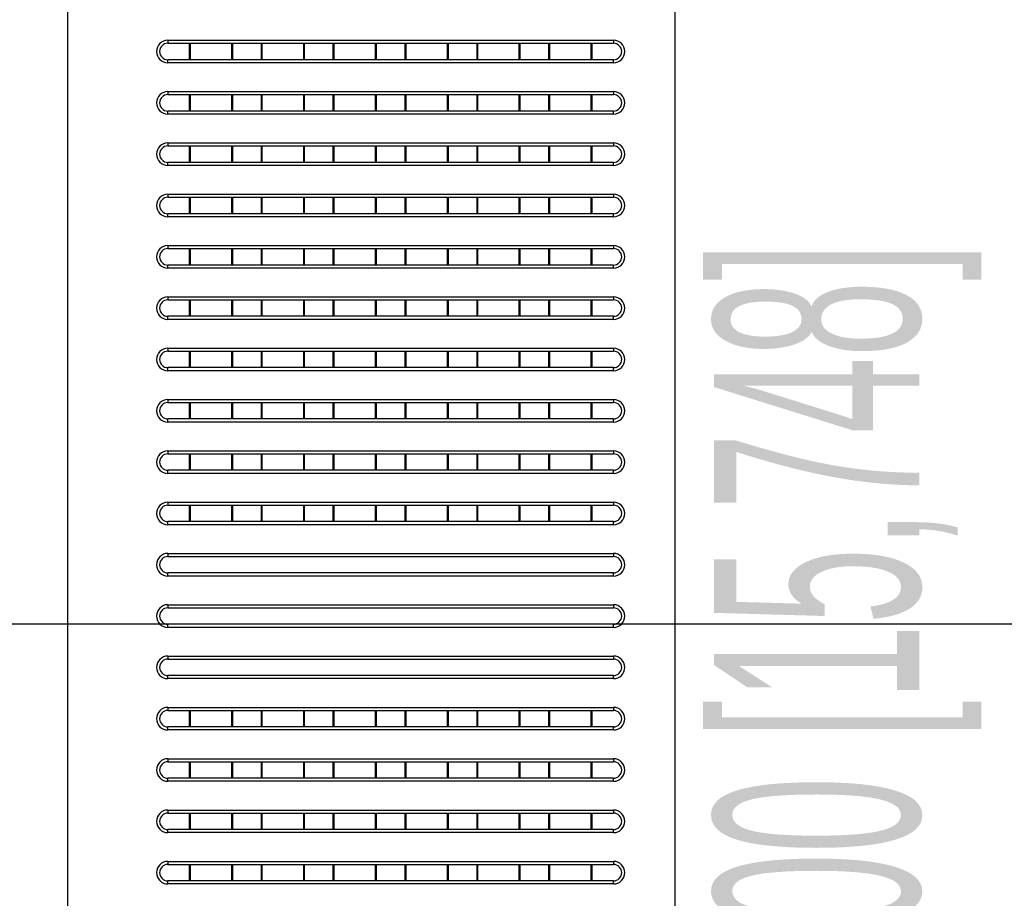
# Model space of a CAD drawing. Header units: millimetres. Extents: x -9020 to -2602, y 1105 to 6065.
# Tile 16 of 80: x -7309 to -7213, y 3013 to 3098. Entities that reach past the tile are written whole.
import ezdxf

# ---------------------------------------------------------------- set-up
doc = ezdxf.new("R2010")
doc.units = ezdxf.units.MM
doc.header["$LTSCALE"] = 65.395
doc.header["$PDSIZE"] = 0.05
doc.linetypes.add('CENTER', pattern=[0.6, 0.375, -0.075, 0.075, -0.075])
doc.layers.get('0').update_dxf_attribs({"linetype": 'CONTINUOUS'})
doc.layers.get('Defpoints').update_dxf_attribs({"linetype": 'CONTINUOUS'})
doc.styles.get("Standard").update_dxf_attribs({"font": 'GOTHIC.TTF', "width": 0.5})
doc.dimstyles.new('ISO-25', dxfattribs={"dimtxt": 2.5, "dimasz": 2.5, "dimexe": 1.25, "dimexo": 0.625, "dimtad": 1, "dimtxsty": 'STANDARD', "dimcen": 2.5, "dimadec": 0, "dimazin": 0, "dimtfac": 1, "dimtmove": 0, "dimatfit": 3, "dimfxl": 1, "dimarcsym": 0})

# ---------------------------------------------------------------- blocks, each defined once
blk = doc.blocks.new('*D13')
at = {"color": 3, "lineweight": -2}
for p, q in [((-7210.602, 3239.25), (-7211.252, 3239.25)), ((-7210.002, 2854.25), (-7210.002, 3224.25)), ((-7210.602, 2839.25), (-7211.252, 2839.25))]:
    blk.add_line(p, q, dxfattribs=at)
at = {"color": 3}
for points in [[(-7207.502, 3224.25), (-7212.502, 3224.25), (-7210.002, 3239.25)], [(-7212.502, 2854.25), (-7207.502, 2854.25), (-7210.002, 2839.25)]]:
    blk.add_solid(points, dxfattribs=at)
at = {"layer": 'Defpoints', "color": 0}
for p in [(-7210.002, 3239.25), (-7209.977, 3239.25), (-7209.977, 2839.25)]:
    blk.add_point(p, dxfattribs=at)
at = {"color": 2, "insert": (-7227.962, 3039.25), "char_height": 20, "attachment_point": 5, "rotation": 90}
blk.add_mtext('400 [15,748]', dxfattribs=at)
blk = doc.blocks.new('*D16')
at = {"color": 3, "lineweight": -2}
for p, q in [((-7637.352, 3096.725), (-7637.352, 2411.456)), ((-6390.777, 3096.725), (-6390.777, 2411.456)), ((-6405.777, 2412.706), (-7622.352, 2412.706))]:
    blk.add_line(p, q, dxfattribs=at)
at = {"color": 3}
for points in [[(-7622.352, 2415.206), (-7622.352, 2410.206), (-7637.352, 2412.706)], [(-6405.777, 2410.206), (-6405.777, 2415.206), (-6390.777, 2412.706)]]:
    blk.add_solid(points, dxfattribs=at)
at = {"layer": 'Defpoints', "color": 0}
for p in [(-7637.352, 3097.35), (-6390.777, 3097.35), (-7637.352, 2412.706)]:
    blk.add_point(p, dxfattribs=at)
at = {"color": 2, "insert": (-7014.064, 2430.666), "char_height": 20, "attachment_point": 5}
blk.add_mtext('1247 [49,078]', dxfattribs=at)
blk = doc.blocks.new('*D17')
at = {"color": 3, "lineweight": -2}
for p, q in [((-6463.802, 3204.35), (-7949.193, 3204.35)), ((-7947.943, 3189.35), (-7947.943, 2637.48)), ((-6463.802, 2622.48), (-7949.193, 2622.48))]:
    blk.add_line(p, q, dxfattribs=at)
at = {"color": 3}
for points in [[(-7945.443, 3189.35), (-7950.443, 3189.35), (-7947.943, 3204.35)], [(-7950.443, 2637.48), (-7945.443, 2637.48), (-7947.943, 2622.48)]]:
    blk.add_solid(points, dxfattribs=at)
at = {"layer": 'Defpoints', "color": 0}
for p in [(-6463.177, 3204.35), (-7947.943, 2622.48), (-6463.177, 2622.48)]:
    blk.add_point(p, dxfattribs=at)
at = {"color": 2, "insert": (-7965.903, 2913.415), "char_height": 20, "attachment_point": 5, "rotation": 90}
blk.add_mtext('582 [22,908]', dxfattribs=at)

msp = doc.modelspace()

# ---------------------------------------------------------------- linework, layer by layer
at = {"color": 7, "linetype": 'Continuous'}
for p, q in [((-7294.177, 3096.15), (-7294.177, 3095.85)), ((-7294.177, 3096.15), (-7250.777, 3096.15)), ((-7294.177, 3095.85), (-7250.777, 3095.85)), ((-7292.065, 3094.25), (-7292.065, 3095.85)), ((-7291.977, 3094.25), (-7291.977, 3095.85)), ((-7287.977, 3095.85), (-7287.977, 3094.25)), ((-7287.889, 3095.85), (-7287.889, 3094.25)), ((-7285.065, 3094.25), (-7285.065, 3095.85)), ((-7284.977, 3094.25), (-7284.977, 3095.85)), ((-7280.977, 3095.85), (-7280.977, 3094.25)), ((-7280.889, 3095.85), (-7280.889, 3094.25)), ((-7278.065, 3094.25), (-7278.065, 3095.85)), ((-7277.977, 3094.25), (-7277.977, 3095.85)), ((-7273.977, 3095.85), (-7273.977, 3094.25)), ((-7273.889, 3095.85), (-7273.889, 3094.25)), ((-7271.065, 3094.25), (-7271.065, 3095.85)), ((-7270.977, 3094.25), (-7270.977, 3095.85)), ((-7266.977, 3095.85), (-7266.977, 3094.25)), ((-7266.889, 3095.85), (-7266.889, 3094.25)), ((-7264.065, 3094.25), (-7264.065, 3095.85)), ((-7263.977, 3094.25), (-7263.977, 3095.85)), ((-7259.977, 3095.85), (-7259.977, 3094.25)), ((-7259.889, 3095.85), (-7259.889, 3094.25)), ((-7257.065, 3094.25), (-7257.065, 3095.85)), ((-7256.977, 3094.25), (-7256.977, 3095.85)), ((-7252.977, 3095.85), (-7252.977, 3094.25)), ((-7252.889, 3095.85), (-7252.889, 3094.25)), ((-7250.777, 3096.15), (-7250.777, 3095.85)), ((-7294.177, 3093.95), (-7294.177, 3094.25)), ((-7250.777, 3094.25), (-7294.177, 3094.25)), ((-7250.777, 3093.95), (-7294.177, 3093.95)), ((-7250.777, 3093.95), (-7250.777, 3094.25)), ((-7294.177, 3091.15), (-7294.177, 3090.85)), ((-7294.177, 3091.15), (-7250.777, 3091.15)), ((-7294.177, 3090.85), (-7250.777, 3090.85)), ((-7292.065, 3089.25), (-7292.065, 3090.85)), ((-7291.977, 3089.25), (-7291.977, 3090.85)), ((-7287.977, 3090.85), (-7287.977, 3089.25)), ((-7287.889, 3090.85), (-7287.889, 3089.25)), ((-7285.065, 3089.25), (-7285.065, 3090.85)), ((-7284.977, 3089.25), (-7284.977, 3090.85)), ((-7280.977, 3090.85), (-7280.977, 3089.25)), ((-7280.889, 3090.85), (-7280.889, 3089.25)), ((-7278.065, 3089.25), (-7278.065, 3090.85)), ((-7277.977, 3089.25), (-7277.977, 3090.85)), ((-7273.977, 3090.85), (-7273.977, 3089.25)), ((-7273.889, 3090.85), (-7273.889, 3089.25)), ((-7271.065, 3089.25), (-7271.065, 3090.85)), ((-7270.977, 3089.25), (-7270.977, 3090.85)), ((-7266.977, 3090.85), (-7266.977, 3089.25)), ((-7266.889, 3090.85), (-7266.889, 3089.25)), ((-7264.065, 3089.25), (-7264.065, 3090.85)), ((-7263.977, 3089.25), (-7263.977, 3090.85)), ((-7259.977, 3090.85), (-7259.977, 3089.25)), ((-7259.889, 3090.85), (-7259.889, 3089.25)), ((-7257.065, 3089.25), (-7257.065, 3090.85)), ((-7256.977, 3089.25), (-7256.977, 3090.85)), ((-7252.977, 3090.85), (-7252.977, 3089.25)), ((-7252.889, 3090.85), (-7252.889, 3089.25)), ((-7250.777, 3091.15), (-7250.777, 3090.85)), ((-7294.177, 3088.95), (-7294.177, 3089.25)), ((-7250.777, 3089.25), (-7294.177, 3089.25)), ((-7250.777, 3088.95), (-7294.177, 3088.95)), ((-7250.777, 3088.95), (-7250.777, 3089.25)), ((-7294.177, 3086.15), (-7294.177, 3085.85)), ((-7294.177, 3086.15), (-7250.777, 3086.15)), ((-7294.177, 3085.85), (-7250.777, 3085.85)), ((-7292.065, 3084.25), (-7292.065, 3085.85)), ((-7291.977, 3084.25), (-7291.977, 3085.85)), ((-7287.977, 3085.85), (-7287.977, 3084.25)), ((-7287.889, 3085.85), (-7287.889, 3084.25)), ((-7285.065, 3084.25), (-7285.065, 3085.85)), ((-7284.977, 3084.25), (-7284.977, 3085.85)), ((-7280.977, 3085.85), (-7280.977, 3084.25)), ((-7280.889, 3085.85), (-7280.889, 3084.25)), ((-7278.065, 3084.25), (-7278.065, 3085.85)), ((-7277.977, 3084.25), (-7277.977, 3085.85)), ((-7273.977, 3085.85), (-7273.977, 3084.25)), ((-7273.889, 3085.85), (-7273.889, 3084.25)), ((-7271.065, 3084.25), (-7271.065, 3085.85)), ((-7270.977, 3084.25), (-7270.977, 3085.85)), ((-7266.977, 3085.85), (-7266.977, 3084.25)), ((-7266.889, 3085.85), (-7266.889, 3084.25)), ((-7264.065, 3084.25), (-7264.065, 3085.85)), ((-7263.977, 3084.25), (-7263.977, 3085.85)), ((-7259.977, 3085.85), (-7259.977, 3084.25)), ((-7259.889, 3085.85), (-7259.889, 3084.25)), ((-7257.065, 3084.25), (-7257.065, 3085.85)), ((-7256.977, 3084.25), (-7256.977, 3085.85)), ((-7252.977, 3085.85), (-7252.977, 3084.25)), ((-7252.889, 3085.85), (-7252.889, 3084.25)), ((-7250.777, 3086.15), (-7250.777, 3085.85)), ((-7294.177, 3083.95), (-7294.177, 3084.25)), ((-7250.777, 3084.25), (-7294.177, 3084.25)), ((-7250.777, 3083.95), (-7294.177, 3083.95)), ((-7250.777, 3083.95), (-7250.777, 3084.25)), ((-7294.177, 3081.15), (-7294.177, 3080.85)), ((-7294.177, 3081.15), (-7250.777, 3081.15)), ((-7250.777, 3081.15), (-7250.777, 3080.85)), ((-7294.177, 3080.85), (-7250.777, 3080.85)), ((-7292.065, 3079.25), (-7292.065, 3080.85)), ((-7291.977, 3079.25), (-7291.977, 3080.85)), ((-7287.977, 3080.85), (-7287.977, 3079.25)), ((-7287.889, 3080.85), (-7287.889, 3079.25)), ((-7285.065, 3079.25), (-7285.065, 3080.85)), ((-7284.977, 3079.25), (-7284.977, 3080.85)), ((-7280.977, 3080.85), (-7280.977, 3079.25)), ((-7280.889, 3080.85), (-7280.889, 3079.25)), ((-7278.065, 3079.25), (-7278.065, 3080.85)), ((-7277.977, 3079.25), (-7277.977, 3080.85)), ((-7273.977, 3080.85), (-7273.977, 3079.25)), ((-7273.889, 3080.85), (-7273.889, 3079.25)), ((-7271.065, 3079.25), (-7271.065, 3080.85)), ((-7270.977, 3079.25), (-7270.977, 3080.85)), ((-7266.977, 3080.85), (-7266.977, 3079.25)), ((-7266.889, 3080.85), (-7266.889, 3079.25)), ((-7264.065, 3079.25), (-7264.065, 3080.85)), ((-7263.977, 3079.25), (-7263.977, 3080.85)), ((-7259.977, 3080.85), (-7259.977, 3079.25)), ((-7259.889, 3080.85), (-7259.889, 3079.25)), ((-7257.065, 3079.25), (-7257.065, 3080.85)), ((-7256.977, 3079.25), (-7256.977, 3080.85)), ((-7252.977, 3080.85), (-7252.977, 3079.25)), ((-7252.889, 3080.85), (-7252.889, 3079.25)), ((-7294.177, 3078.95), (-7294.177, 3079.25)), ((-7250.777, 3079.25), (-7294.177, 3079.25)), ((-7250.777, 3078.95), (-7250.777, 3079.25)), ((-7250.777, 3078.95), (-7294.177, 3078.95)), ((-7294.177, 3076.15), (-7294.177, 3075.85)), ((-7294.177, 3076.15), (-7250.777, 3076.15)), ((-7294.177, 3075.85), (-7250.777, 3075.85)), ((-7292.065, 3074.25), (-7292.065, 3075.85)), ((-7291.977, 3074.25), (-7291.977, 3075.85)), ((-7287.977, 3075.85), (-7287.977, 3074.25)), ((-7287.889, 3075.85), (-7287.889, 3074.25)), ((-7285.065, 3074.25), (-7285.065, 3075.85)), ((-7284.977, 3074.25), (-7284.977, 3075.85)), ((-7280.977, 3075.85), (-7280.977, 3074.25)), ((-7280.889, 3075.85), (-7280.889, 3074.25)), ((-7278.065, 3074.25), (-7278.065, 3075.85)), ((-7277.977, 3074.25), (-7277.977, 3075.85)), ((-7273.977, 3075.85), (-7273.977, 3074.25)), ((-7273.889, 3075.85), (-7273.889, 3074.25)), ((-7271.065, 3074.25), (-7271.065, 3075.85)), ((-7270.977, 3074.25), (-7270.977, 3075.85)), ((-7266.977, 3075.85), (-7266.977, 3074.25)), ((-7266.889, 3075.85), (-7266.889, 3074.25)), ((-7264.065, 3074.25), (-7264.065, 3075.85)), ((-7263.977, 3074.25), (-7263.977, 3075.85)), ((-7259.977, 3075.85), (-7259.977, 3074.25)), ((-7259.889, 3075.85), (-7259.889, 3074.25)), ((-7257.065, 3074.25), (-7257.065, 3075.85)), ((-7256.977, 3074.25), (-7256.977, 3075.85)), ((-7252.977, 3075.85), (-7252.977, 3074.25)), ((-7252.889, 3075.85), (-7252.889, 3074.25)), ((-7250.777, 3076.15), (-7250.777, 3075.85)), ((-7294.177, 3073.95), (-7294.177, 3074.25)), ((-7250.777, 3074.25), (-7294.177, 3074.25)), ((-7250.777, 3073.95), (-7294.177, 3073.95)), ((-7250.777, 3073.95), (-7250.777, 3074.25)), ((-7294.177, 3071.15), (-7294.177, 3070.85)), ((-7294.177, 3071.15), (-7250.777, 3071.15)), ((-7294.177, 3070.85), (-7250.777, 3070.85)), ((-7292.065, 3069.25), (-7292.065, 3070.85)), ((-7291.977, 3069.25), (-7291.977, 3070.85)), ((-7287.977, 3070.85), (-7287.977, 3069.25)), ((-7287.889, 3070.85), (-7287.889, 3069.25)), ((-7285.065, 3069.25), (-7285.065, 3070.85)), ((-7284.977, 3069.25), (-7284.977, 3070.85)), ((-7280.977, 3070.85), (-7280.977, 3069.25)), ((-7280.889, 3070.85), (-7280.889, 3069.25)), ((-7278.065, 3069.25), (-7278.065, 3070.85)), ((-7277.977, 3069.25), (-7277.977, 3070.85)), ((-7273.977, 3070.85), (-7273.977, 3069.25)), ((-7273.889, 3070.85), (-7273.889, 3069.25)), ((-7271.065, 3069.25), (-7271.065, 3070.85)), ((-7270.977, 3069.25), (-7270.977, 3070.85)), ((-7266.977, 3070.85), (-7266.977, 3069.25)), ((-7266.889, 3070.85), (-7266.889, 3069.25)), ((-7264.065, 3069.25), (-7264.065, 3070.85)), ((-7263.977, 3069.25), (-7263.977, 3070.85)), ((-7259.977, 3070.85), (-7259.977, 3069.25)), ((-7259.889, 3070.85), (-7259.889, 3069.25)), ((-7257.065, 3069.25), (-7257.065, 3070.85)), ((-7256.977, 3069.25), (-7256.977, 3070.85)), ((-7252.977, 3070.85), (-7252.977, 3069.25)), ((-7252.889, 3070.85), (-7252.889, 3069.25)), ((-7250.777, 3071.15), (-7250.777, 3070.85)), ((-7294.177, 3068.95), (-7294.177, 3069.25)), ((-7250.777, 3069.25), (-7294.177, 3069.25)), ((-7250.777, 3068.95), (-7294.177, 3068.95)), ((-7250.777, 3068.95), (-7250.777, 3069.25)), ((-7294.177, 3066.15), (-7294.177, 3065.85)), ((-7294.177, 3066.15), (-7250.777, 3066.15)), ((-7294.177, 3065.85), (-7250.777, 3065.85)), ((-7292.065, 3064.25), (-7292.065, 3065.85)), ((-7291.977, 3064.25), (-7291.977, 3065.85)), ((-7287.977, 3065.85), (-7287.977, 3064.25)), ((-7287.889, 3065.85), (-7287.889, 3064.25)), ((-7285.065, 3064.25), (-7285.065, 3065.85)), ((-7284.977, 3064.25), (-7284.977, 3065.85)), ((-7280.977, 3065.85), (-7280.977, 3064.25)), ((-7280.889, 3065.85), (-7280.889, 3064.25)), ((-7278.065, 3064.25), (-7278.065, 3065.85)), ((-7277.977, 3064.25), (-7277.977, 3065.85)), ((-7273.977, 3065.85), (-7273.977, 3064.25)), ((-7273.889, 3065.85), (-7273.889, 3064.25)), ((-7271.065, 3064.25), (-7271.065, 3065.85)), ((-7270.977, 3064.25), (-7270.977, 3065.85)), ((-7266.977, 3065.85), (-7266.977, 3064.25)), ((-7266.889, 3065.85), (-7266.889, 3064.25)), ((-7264.065, 3064.25), (-7264.065, 3065.85)), ((-7263.977, 3064.25), (-7263.977, 3065.85)), ((-7259.977, 3065.85), (-7259.977, 3064.25)), ((-7259.889, 3065.85), (-7259.889, 3064.25)), ((-7257.065, 3064.25), (-7257.065, 3065.85)), ((-7256.977, 3064.25), (-7256.977, 3065.85)), ((-7252.977, 3065.85), (-7252.977, 3064.25)), ((-7252.889, 3065.85), (-7252.889, 3064.25)), ((-7250.777, 3066.15), (-7250.777, 3065.85)), ((-7294.177, 3063.95), (-7294.177, 3064.25)), ((-7250.777, 3064.25), (-7294.177, 3064.25)), ((-7250.777, 3063.95), (-7294.177, 3063.95)), ((-7250.777, 3063.95), (-7250.777, 3064.25)), ((-7294.177, 3061.15), (-7294.177, 3060.85)), ((-7294.177, 3061.15), (-7250.777, 3061.15)), ((-7250.777, 3061.15), (-7250.777, 3060.85)), ((-7294.177, 3060.85), (-7250.777, 3060.85)), ((-7292.065, 3059.25), (-7292.065, 3060.85)), ((-7291.977, 3059.25), (-7291.977, 3060.85)), ((-7287.977, 3060.85), (-7287.977, 3059.25)), ((-7287.889, 3060.85), (-7287.889, 3059.25)), ((-7285.065, 3059.25), (-7285.065, 3060.85)), ((-7284.977, 3059.25), (-7284.977, 3060.85)), ((-7280.977, 3060.85), (-7280.977, 3059.25)), ((-7280.889, 3060.85), (-7280.889, 3059.25)), ((-7278.065, 3059.25), (-7278.065, 3060.85)), ((-7277.977, 3059.25), (-7277.977, 3060.85)), ((-7273.977, 3060.85), (-7273.977, 3059.25)), ((-7273.889, 3060.85), (-7273.889, 3059.25)), ((-7271.065, 3059.25), (-7271.065, 3060.85)), ((-7270.977, 3059.25), (-7270.977, 3060.85)), ((-7266.977, 3060.85), (-7266.977, 3059.25)), ((-7266.889, 3060.85), (-7266.889, 3059.25)), ((-7264.065, 3059.25), (-7264.065, 3060.85)), ((-7263.977, 3059.25), (-7263.977, 3060.85)), ((-7259.977, 3060.85), (-7259.977, 3059.25)), ((-7259.889, 3060.85), (-7259.889, 3059.25)), ((-7257.065, 3059.25), (-7257.065, 3060.85)), ((-7256.977, 3059.25), (-7256.977, 3060.85)), ((-7252.977, 3060.85), (-7252.977, 3059.25)), ((-7252.889, 3060.85), (-7252.889, 3059.25)), ((-7294.177, 3058.95), (-7294.177, 3059.25)), ((-7250.777, 3059.25), (-7294.177, 3059.25)), ((-7250.777, 3058.95), (-7294.177, 3058.95)), ((-7250.777, 3058.95), (-7250.777, 3059.25)), ((-7294.177, 3056.15), (-7294.177, 3055.85)), ((-7294.177, 3056.15), (-7250.777, 3056.15)), ((-7250.777, 3056.15), (-7250.777, 3055.85)), ((-7294.177, 3055.85), (-7250.777, 3055.85)), ((-7292.065, 3054.25), (-7292.065, 3055.85)), ((-7291.977, 3054.25), (-7291.977, 3055.85)), ((-7287.977, 3055.85), (-7287.977, 3054.25)), ((-7287.889, 3055.85), (-7287.889, 3054.25)), ((-7285.065, 3054.25), (-7285.065, 3055.85)), ((-7284.977, 3054.25), (-7284.977, 3055.85)), ((-7280.977, 3055.85), (-7280.977, 3054.25)), ((-7280.889, 3055.85), (-7280.889, 3054.25)), ((-7278.065, 3054.25), (-7278.065, 3055.85)), ((-7277.977, 3054.25), (-7277.977, 3055.85)), ((-7273.977, 3055.85), (-7273.977, 3054.25)), ((-7273.889, 3055.85), (-7273.889, 3054.25)), ((-7271.065, 3054.25), (-7271.065, 3055.85)), ((-7270.977, 3054.25), (-7270.977, 3055.85)), ((-7266.977, 3055.85), (-7266.977, 3054.25)), ((-7266.889, 3055.85), (-7266.889, 3054.25)), ((-7264.065, 3054.25), (-7264.065, 3055.85)), ((-7263.977, 3054.25), (-7263.977, 3055.85)), ((-7259.977, 3055.85), (-7259.977, 3054.25)), ((-7259.889, 3055.85), (-7259.889, 3054.25)), ((-7257.065, 3054.25), (-7257.065, 3055.85)), ((-7256.977, 3054.25), (-7256.977, 3055.85)), ((-7252.977, 3055.85), (-7252.977, 3054.25)), ((-7252.889, 3055.85), (-7252.889, 3054.25)), ((-7294.177, 3053.95), (-7294.177, 3054.25)), ((-7250.777, 3054.25), (-7294.177, 3054.25)), ((-7250.777, 3053.95), (-7250.777, 3054.25)), ((-7250.777, 3053.95), (-7294.177, 3053.95)), ((-7294.177, 3051.15), (-7294.177, 3050.85)), ((-7294.177, 3051.15), (-7250.777, 3051.15)), ((-7294.177, 3050.85), (-7250.777, 3050.85)), ((-7292.065, 3049.25), (-7292.065, 3050.85)), ((-7291.977, 3049.25), (-7291.977, 3050.85)), ((-7287.977, 3050.85), (-7287.977, 3049.25)), ((-7287.889, 3050.85), (-7287.889, 3049.25)), ((-7285.065, 3049.25), (-7285.065, 3050.85)), ((-7284.977, 3049.25), (-7284.977, 3050.85)), ((-7280.977, 3050.85), (-7280.977, 3049.25)), ((-7280.889, 3050.85), (-7280.889, 3049.25)), ((-7278.065, 3049.25), (-7278.065, 3050.85)), ((-7277.977, 3049.25), (-7277.977, 3050.85)), ((-7273.977, 3050.85), (-7273.977, 3049.25)), ((-7273.889, 3050.85), (-7273.889, 3049.25)), ((-7271.065, 3049.25), (-7271.065, 3050.85)), ((-7270.977, 3049.25), (-7270.977, 3050.85)), ((-7266.977, 3050.85), (-7266.977, 3049.25)), ((-7266.889, 3050.85), (-7266.889, 3049.25)), ((-7264.065, 3049.25), (-7264.065, 3050.85)), ((-7263.977, 3049.25), (-7263.977, 3050.85)), ((-7259.977, 3050.85), (-7259.977, 3049.25)), ((-7259.889, 3050.85), (-7259.889, 3049.25)), ((-7257.065, 3049.25), (-7257.065, 3050.85)), ((-7256.977, 3049.25), (-7256.977, 3050.85)), ((-7252.977, 3050.85), (-7252.977, 3049.25)), ((-7252.889, 3050.85), (-7252.889, 3049.25)), ((-7250.777, 3051.15), (-7250.777, 3050.85)), ((-7294.177, 3048.95), (-7294.177, 3049.25)), ((-7250.777, 3049.25), (-7294.177, 3049.25)), ((-7250.777, 3048.95), (-7294.177, 3048.95)), ((-7250.777, 3048.95), (-7250.777, 3049.25)), ((-7294.177, 3046.15), (-7294.177, 3045.85)), ((-7294.177, 3046.15), (-7250.777, 3046.15)), ((-7294.177, 3045.85), (-7250.777, 3045.85)), ((-7250.777, 3046.15), (-7250.777, 3045.85)), ((-7294.177, 3043.95), (-7294.177, 3044.25)), ((-7250.777, 3044.25), (-7294.177, 3044.25)), ((-7250.777, 3043.95), (-7294.177, 3043.95)), ((-7250.777, 3043.95), (-7250.777, 3044.25)), ((-7294.177, 3041.15), (-7294.177, 3040.85)), ((-7294.177, 3041.15), (-7250.777, 3041.15)), ((-7294.177, 3040.85), (-7250.777, 3040.85)), ((-7250.777, 3041.15), (-7250.777, 3040.85)), ((-7294.177, 3038.95), (-7294.177, 3039.25)), ((-7250.777, 3039.25), (-7294.177, 3039.25)), ((-7250.777, 3038.95), (-7294.177, 3038.95)), ((-7250.777, 3038.95), (-7250.777, 3039.25)), ((-7294.177, 3036.15), (-7294.177, 3035.85)), ((-7294.177, 3036.15), (-7250.777, 3036.15)), ((-7250.777, 3036.15), (-7250.777, 3035.85)), ((-7294.177, 3035.85), (-7250.777, 3035.85)), ((-7294.177, 3033.95), (-7294.177, 3034.25)), ((-7250.777, 3034.25), (-7294.177, 3034.25)), ((-7250.777, 3033.95), (-7250.777, 3034.25)), ((-7250.777, 3033.95), (-7294.177, 3033.95)), ((-7294.177, 3031.15), (-7294.177, 3030.85)), ((-7294.177, 3031.15), (-7250.777, 3031.15)), ((-7250.777, 3031.15), (-7250.777, 3030.85)), ((-7294.177, 3030.85), (-7250.777, 3030.85)), ((-7292.065, 3029.25), (-7292.065, 3030.85)), ((-7291.977, 3029.25), (-7291.977, 3030.85)), ((-7287.977, 3030.85), (-7287.977, 3029.25)), ((-7287.889, 3030.85), (-7287.889, 3029.25)), ((-7285.065, 3029.25), (-7285.065, 3030.85)), ((-7284.977, 3029.25), (-7284.977, 3030.85)), ((-7280.977, 3030.85), (-7280.977, 3029.25)), ((-7280.889, 3030.85), (-7280.889, 3029.25)), ((-7278.065, 3029.25), (-7278.065, 3030.85)), ((-7277.977, 3029.25), (-7277.977, 3030.85)), ((-7273.977, 3030.85), (-7273.977, 3029.25)), ((-7273.889, 3030.85), (-7273.889, 3029.25)), ((-7271.065, 3029.25), (-7271.065, 3030.85)), ((-7270.977, 3029.25), (-7270.977, 3030.85)), ((-7266.977, 3030.85), (-7266.977, 3029.25)), ((-7266.889, 3030.85), (-7266.889, 3029.25)), ((-7264.065, 3029.25), (-7264.065, 3030.85)), ((-7263.977, 3029.25), (-7263.977, 3030.85)), ((-7259.977, 3030.85), (-7259.977, 3029.25)), ((-7259.889, 3030.85), (-7259.889, 3029.25)), ((-7257.065, 3029.25), (-7257.065, 3030.85)), ((-7256.977, 3029.25), (-7256.977, 3030.85)), ((-7252.977, 3030.85), (-7252.977, 3029.25)), ((-7252.889, 3030.85), (-7252.889, 3029.25)), ((-7294.177, 3028.95), (-7294.177, 3029.25)), ((-7250.777, 3029.25), (-7294.177, 3029.25)), ((-7250.777, 3028.95), (-7250.777, 3029.25)), ((-7250.777, 3028.95), (-7294.177, 3028.95)), ((-7294.177, 3026.15), (-7294.177, 3025.85)), ((-7294.177, 3026.15), (-7250.777, 3026.15)), ((-7294.177, 3025.85), (-7250.777, 3025.85)), ((-7292.065, 3024.25), (-7292.065, 3025.85)), ((-7291.977, 3024.25), (-7291.977, 3025.85)), ((-7287.977, 3025.85), (-7287.977, 3024.25)), ((-7287.889, 3025.85), (-7287.889, 3024.25)), ((-7285.065, 3024.25), (-7285.065, 3025.85)), ((-7284.977, 3024.25), (-7284.977, 3025.85)), ((-7280.977, 3025.85), (-7280.977, 3024.25)), ((-7280.889, 3025.85), (-7280.889, 3024.25)), ((-7278.065, 3024.25), (-7278.065, 3025.85)), ((-7277.977, 3024.25), (-7277.977, 3025.85)), ((-7273.977, 3025.85), (-7273.977, 3024.25)), ((-7273.889, 3025.85), (-7273.889, 3024.25)), ((-7271.065, 3024.25), (-7271.065, 3025.85)), ((-7270.977, 3024.25), (-7270.977, 3025.85)), ((-7266.977, 3025.85), (-7266.977, 3024.25)), ((-7266.889, 3025.85), (-7266.889, 3024.25)), ((-7264.065, 3024.25), (-7264.065, 3025.85)), ((-7263.977, 3024.25), (-7263.977, 3025.85)), ((-7259.977, 3025.85), (-7259.977, 3024.25)), ((-7259.889, 3025.85), (-7259.889, 3024.25)), ((-7257.065, 3024.25), (-7257.065, 3025.85)), ((-7256.977, 3024.25), (-7256.977, 3025.85)), ((-7252.977, 3025.85), (-7252.977, 3024.25)), ((-7252.889, 3025.85), (-7252.889, 3024.25)), ((-7250.777, 3026.15), (-7250.777, 3025.85)), ((-7294.177, 3023.95), (-7294.177, 3024.25)), ((-7250.777, 3024.25), (-7294.177, 3024.25)), ((-7250.777, 3023.95), (-7294.177, 3023.95)), ((-7250.777, 3023.95), (-7250.777, 3024.25)), ((-7294.177, 3021.15), (-7294.177, 3020.85)), ((-7294.177, 3021.15), (-7250.777, 3021.15)), ((-7294.177, 3020.85), (-7250.777, 3020.85)), ((-7292.065, 3019.25), (-7292.065, 3020.85)), ((-7291.977, 3019.25), (-7291.977, 3020.85)), ((-7287.977, 3020.85), (-7287.977, 3019.25)), ((-7287.889, 3020.85), (-7287.889, 3019.25)), ((-7285.065, 3019.25), (-7285.065, 3020.85)), ((-7284.977, 3019.25), (-7284.977, 3020.85)), ((-7280.977, 3020.85), (-7280.977, 3019.25)), ((-7280.889, 3020.85), (-7280.889, 3019.25)), ((-7278.065, 3019.25), (-7278.065, 3020.85)), ((-7277.977, 3019.25), (-7277.977, 3020.85)), ((-7273.977, 3020.85), (-7273.977, 3019.25)), ((-7273.889, 3020.85), (-7273.889, 3019.25)), ((-7271.065, 3019.25), (-7271.065, 3020.85)), ((-7270.977, 3019.25), (-7270.977, 3020.85)), ((-7266.977, 3020.85), (-7266.977, 3019.25)), ((-7266.889, 3020.85), (-7266.889, 3019.25)), ((-7264.065, 3019.25), (-7264.065, 3020.85)), ((-7263.977, 3019.25), (-7263.977, 3020.85)), ((-7259.977, 3020.85), (-7259.977, 3019.25)), ((-7259.889, 3020.85), (-7259.889, 3019.25)), ((-7257.065, 3019.25), (-7257.065, 3020.85)), ((-7256.977, 3019.25), (-7256.977, 3020.85)), ((-7252.977, 3020.85), (-7252.977, 3019.25)), ((-7252.889, 3020.85), (-7252.889, 3019.25)), ((-7250.777, 3021.15), (-7250.777, 3020.85)), ((-7294.177, 3018.95), (-7294.177, 3019.25)), ((-7250.777, 3019.25), (-7294.177, 3019.25)), ((-7250.777, 3018.95), (-7294.177, 3018.95)), ((-7250.777, 3018.95), (-7250.777, 3019.25)), ((-7294.177, 3016.15), (-7294.177, 3015.85)), ((-7294.177, 3016.15), (-7250.777, 3016.15)), ((-7294.177, 3015.85), (-7250.777, 3015.85)), ((-7292.065, 3014.25), (-7292.065, 3015.85)), ((-7291.977, 3014.25), (-7291.977, 3015.85)), ((-7287.977, 3015.85), (-7287.977, 3014.25)), ((-7287.889, 3015.85), (-7287.889, 3014.25)), ((-7285.065, 3014.25), (-7285.065, 3015.85)), ((-7284.977, 3014.25), (-7284.977, 3015.85)), ((-7280.977, 3015.85), (-7280.977, 3014.25)), ((-7280.889, 3015.85), (-7280.889, 3014.25)), ((-7278.065, 3014.25), (-7278.065, 3015.85)), ((-7277.977, 3014.25), (-7277.977, 3015.85)), ((-7273.977, 3015.85), (-7273.977, 3014.25)), ((-7273.889, 3015.85), (-7273.889, 3014.25)), ((-7271.065, 3014.25), (-7271.065, 3015.85)), ((-7270.977, 3014.25), (-7270.977, 3015.85)), ((-7266.977, 3015.85), (-7266.977, 3014.25)), ((-7266.889, 3015.85), (-7266.889, 3014.25)), ((-7264.065, 3014.25), (-7264.065, 3015.85)), ((-7263.977, 3014.25), (-7263.977, 3015.85)), ((-7259.977, 3015.85), (-7259.977, 3014.25)), ((-7259.889, 3015.85), (-7259.889, 3014.25)), ((-7257.065, 3014.25), (-7257.065, 3015.85)), ((-7256.977, 3014.25), (-7256.977, 3015.85)), ((-7252.977, 3015.85), (-7252.977, 3014.25)), ((-7252.889, 3015.85), (-7252.889, 3014.25)), ((-7250.777, 3016.15), (-7250.777, 3015.85)), ((-7294.177, 3013.95), (-7294.177, 3014.25)), ((-7250.777, 3014.25), (-7294.177, 3014.25)), ((-7250.777, 3013.95), (-7294.177, 3013.95)), ((-7250.777, 3013.95), (-7250.777, 3014.25))]:
    msp.add_line(p, q, dxfattribs=at)
at = {"color": 1, "linetype": 'CENTER', "ltscale": 20}
msp.add_line((-6057.11, 3039.25), (-7747.943, 3039.25), dxfattribs=at)
at = {"color": 4}
msp.add_lwpolyline([(-7244.807, 2932.936), (-7303.912, 2932.936), (-7303.912, 3317.534), (-7244.807, 3317.534)], close=True, dxfattribs=at)
at = {"color": 7, "linetype": 'Continuous'}
for centre, radius, start, end in [((-7294.177, 3095.05), 1.1, 90, 270), ((-7294.177, 3095.05), 0.8, 90, 270), ((-7250.777, 3095.05), 1.1, 270, 90), ((-7250.777, 3095.05), 0.8, 270, 90), ((-7294.177, 3090.05), 1.1, 90, 270), ((-7294.177, 3090.05), 0.8, 90, 270), ((-7250.777, 3090.05), 1.1, 270, 90), ((-7250.777, 3090.05), 0.8, 270, 90), ((-7294.177, 3085.05), 1.1, 90, 270), ((-7294.177, 3085.05), 0.8, 90, 270), ((-7250.777, 3085.05), 1.1, 270, 90), ((-7250.777, 3085.05), 0.8, 270, 90), ((-7294.177, 3080.05), 1.1, 90, 270), ((-7250.777, 3080.05), 1.1, 270, 90), ((-7294.177, 3080.05), 0.8, 90, 270), ((-7250.777, 3080.05), 0.8, 270, 90), ((-7294.177, 3075.05), 1.1, 90, 270), ((-7294.177, 3075.05), 0.8, 90, 270), ((-7250.777, 3075.05), 1.1, 270, 90), ((-7250.777, 3075.05), 0.8, 270, 90), ((-7294.177, 3070.05), 1.1, 90, 270), ((-7294.177, 3070.05), 0.8, 90, 270), ((-7250.777, 3070.05), 1.1, 270, 90), ((-7250.777, 3070.05), 0.8, 270, 90), ((-7294.177, 3065.05), 1.1, 90, 270), ((-7294.177, 3065.05), 0.8, 90, 270), ((-7250.777, 3065.05), 1.1, 270, 90), ((-7250.777, 3065.05), 0.8, 270, 90), ((-7294.177, 3060.05), 1.1, 90, 270), ((-7250.777, 3060.05), 1.1, 270, 90), ((-7294.177, 3060.05), 0.8, 90, 270), ((-7250.777, 3060.05), 0.8, 270, 90), ((-7294.177, 3055.05), 1.1, 90, 270), ((-7250.777, 3055.05), 1.1, 270, 90), ((-7294.177, 3055.05), 0.8, 90, 270), ((-7250.777, 3055.05), 0.8, 270, 90), ((-7294.177, 3050.05), 1.1, 90, 270), ((-7294.177, 3050.05), 0.8, 90, 270), ((-7250.777, 3050.05), 1.1, 270, 90), ((-7250.777, 3050.05), 0.8, 270, 90), ((-7294.177, 3045.05), 1.1, 90, 270), ((-7294.177, 3045.05), 0.8, 90, 270), ((-7250.777, 3045.05), 1.1, 270, 90), ((-7250.777, 3045.05), 0.8, 270, 90), ((-7294.177, 3040.05), 1.1, 90, 270), ((-7294.177, 3040.05), 0.8, 90, 270), ((-7250.777, 3040.05), 1.1, 270, 90), ((-7250.777, 3040.05), 0.8, 270, 90), ((-7294.177, 3035.05), 1.1, 90, 270), ((-7250.777, 3035.05), 1.1, 270, 90), ((-7294.177, 3035.05), 0.8, 90, 270), ((-7250.777, 3035.05), 0.8, 270, 90), ((-7294.177, 3030.05), 1.1, 90, 270), ((-7250.777, 3030.05), 1.1, 270, 90), ((-7294.177, 3030.05), 0.8, 90, 270), ((-7250.777, 3030.05), 0.8, 270, 90), ((-7294.177, 3025.05), 1.1, 90, 270), ((-7294.177, 3025.05), 0.8, 90, 270), ((-7250.777, 3025.05), 1.1, 270, 90), ((-7250.777, 3025.05), 0.8, 270, 90), ((-7294.177, 3020.05), 1.1, 90, 270), ((-7294.177, 3020.05), 0.8, 90, 270), ((-7250.777, 3020.05), 1.1, 270, 90), ((-7250.777, 3020.05), 0.8, 270, 90), ((-7294.177, 3015.05), 1.1, 90, 270), ((-7294.177, 3015.05), 0.8, 90, 270), ((-7250.777, 3015.05), 1.1, 270, 90), ((-7250.777, 3015.05), 0.8, 270, 90)]:
    msp.add_arc(centre, radius, start, end, dxfattribs=at)

# ---------------------------------------------------------------- dimensions: what is measured, and where the dimension line sits
for base, p1, p2, picture, middle in [((-7210.002, 3239.25), (-7209.977, 2839.25), (-7209.977, 3239.25), '*D13', (-7227.962, 3039.25)), ((-7947.943, 2622.48), (-6463.177, 3204.35), (-6463.177, 2622.48), '*D17', (-7965.903, 2913.415))]:
    dim = msp.add_linear_dim(base=base, p1=p1, p2=p2, angle=90, dimstyle='ISO-25', override={"dimtxt": 20, "dimasz": 15, "dimgap": 5, "dimdec": 0, "dimclrd": 3, "dimclre": 3, "dimclrt": 2, "dimadec": 1, "dimtp": 0.3, "dimtm": 0.3, "dimtofl": 0})
    dim.commit()
    dim.dimension.update_dxf_attribs({"geometry": picture, "text_midpoint": middle})
dim = msp.add_linear_dim(base=(-7637.352, 2412.706), p1=(-6390.777, 3097.35), p2=(-7637.352, 3097.35), dimstyle='ISO-25', override={"dimtxt": 20, "dimasz": 15, "dimgap": 5, "dimdec": 0, "dimclrd": 3, "dimclre": 3, "dimclrt": 2, "dimadec": 1, "dimtp": 0.3, "dimtm": 0.3, "dimtofl": 0})
dim.commit()
dim.dimension.update_dxf_attribs({"geometry": '*D16', "text_midpoint": (-7014.064, 2430.666)})

doc.saveas('drawing.dxf')
